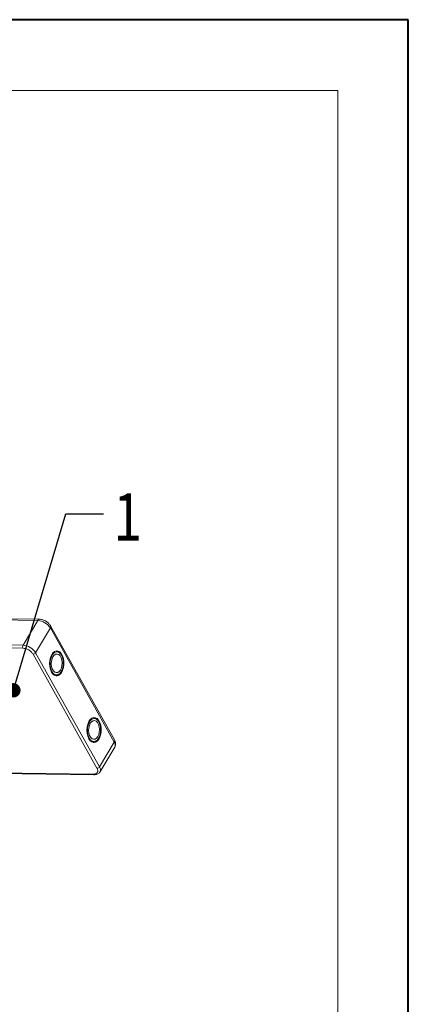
# Model space of a CAD drawing. Header units: millimetres. Extents: x -608 to 1473, y -502 to 956.
# Tile 52 of 52: x 1319 to 1454, y 614 to 956. Entities that reach past the tile are written whole.
import ezdxf

# ---------------------------------------------------------------- set-up
doc = ezdxf.new("R2010")
doc.units = ezdxf.units.MM
doc.styles.get("Standard").update_dxf_attribs({"font": '仿宋_GB2312.ttf', "width": 0.8})
doc.dimstyles.new('ISO-25.1', dxfattribs={"dimtxt": 6, "dimasz": 5, "dimexe": 3.5, "dimexo": 0.625, "dimgap": 1.5, "dimtad": 1, "dimtoh": 1, "dimtxsty": 'Standard', "dimcen": 2.5, "dimadec": 0, "dimazin": 0, "dimtfac": 1, "dimtmove": 0, "dimatfit": 3, "dimfxl": 0, "dimarcsym": 0})

msp = doc.modelspace()

# ---------------------------------------------------------------- linework, layer by layer
at = {"color": 7, "lineweight": 40}
for p, q in [((1454.266, 955.824), (-607.936, 955.824)), ((1454.266, -502.447), (1454.266, 955.824))]:
    msp.add_line(p, q, dxfattribs=at)
at = {"color": 7, "lineweight": 13}
for p, q in [((1429.716, 931.274), (-485.185, 931.274)), ((1429.716, -477.897), (1429.716, 931.274))]:
    msp.add_line(p, q, dxfattribs=at)
at = {"color": 7, "linetype": 'Continuous', "lineweight": 15}
for p, q in [((1282.555, 747.596), (1325.475, 747.043)), ((1326.071, 747.459), (1283.151, 748.011)), ((1325.475, 747.043), (1320.349, 738.424)), ((1324.74, 735.813), (1329.866, 744.432)), ((1329.866, 744.432), (1352.07, 704.801)), ((1352.15, 705.523), (1329.947, 745.153)), ((1320.349, 738.424), (1249.862, 739.331)), ((1249.848, 738.31), (1320.336, 737.402)), ((1346.943, 696.182), (1324.74, 735.813)), ((1323.849, 735.313), (1346.052, 695.683)), ((1352.07, 704.801), (1346.943, 696.182)), ((1347.099, 694.374), (1352.225, 702.993)), ((1310.804, 693.881), (1345.138, 693.439)), ((1344.846, 693.655), (1310.929, 694.091))]:
    msp.add_line(p, q, dxfattribs=at)
at = {"color": 7, "linetype": 'Continuous', "lineweight": 15, "flags": 128}
for points in [[(1330.258, 729.099), (1330.746, 728.426), (1331.316, 727.987), (1331.933, 727.809), (1332.559, 727.904), (1333.154, 728.264), (1333.681, 728.868), (1334.106, 729.678), (1334.404, 730.642), (1334.554, 731.701), (1334.548, 732.787), (1334.387, 733.833), (1334.08, 734.772), (1333.646, 735.546), (1333.113, 736.106), (1332.515, 736.417), (1331.888, 736.459), (1331.273, 736.23), (1330.707, 735.744), (1330.227, 735.032), (1329.863, 734.138), (1329.637, 733.118), (1329.564, 732.037), (1329.649, 730.963), (1329.885, 729.962), (1330.258, 729.099)], [(1330.77, 734.457), (1330.44, 733.72), (1330.242, 732.856), (1330.192, 731.933), (1330.294, 731.028), (1330.54, 730.212), (1330.909, 729.553), (1331.372, 729.103), (1331.892, 728.9), (1332.426, 728.959), (1332.93, 729.276), (1333.365, 729.825), (1333.695, 730.561), (1333.893, 731.426), (1333.943, 732.348), (1333.841, 733.254), (1333.596, 734.07), (1333.226, 734.729), (1332.763, 735.178), (1332.244, 735.382), (1331.71, 735.323), (1331.205, 735.006), (1330.77, 734.457)], [(1343.234, 705.938), (1343.721, 705.266), (1344.292, 704.827), (1344.909, 704.649), (1345.535, 704.743), (1346.13, 705.103), (1346.657, 705.707), (1347.082, 706.517), (1347.379, 707.481), (1347.53, 708.54), (1347.524, 709.626), (1347.363, 710.672), (1347.055, 711.611), (1346.622, 712.385), (1346.089, 712.946), (1345.49, 713.257), (1344.864, 713.299), (1344.248, 713.07), (1343.683, 712.584), (1343.203, 711.871), (1342.839, 710.977), (1342.613, 709.958), (1342.54, 708.877), (1342.625, 707.802), (1342.861, 706.802), (1343.234, 705.938)], [(1343.746, 711.296), (1343.416, 710.56), (1343.218, 709.695), (1343.168, 708.773), (1343.27, 707.867), (1343.516, 707.052), (1343.885, 706.392), (1344.348, 705.943), (1344.868, 705.739), (1345.401, 705.798), (1345.906, 706.115), (1346.341, 706.664), (1346.671, 707.401), (1346.869, 708.265), (1346.919, 709.188), (1346.817, 710.094), (1346.571, 710.909), (1346.202, 711.568), (1345.739, 712.018), (1345.219, 712.221), (1344.686, 712.162), (1344.181, 711.845), (1343.746, 711.296)]]:
    msp.add_lwpolyline(points, dxfattribs=at)
at = {"color": 7, "linetype": 'Continuous', "lineweight": 15}
for centre, radius, start, end in [((1326.123, 746.749), 0.711, 94.00869, 155.5794), ((1325.151, 741.501), 5.552, 31.86538, 86.65442), ((1329.299, 744.86), 0.711, 322.92812, 24.55424), ((1321.328, 737.901), 1.11, 151.86538, 206.65442), ((1320.025, 732.882), 5.552, 31.86538, 86.65442), ((1323.813, 736.423), 1.11, 271.86957, 326.65022), ((1351.484, 705.232), 0.727, 323.63456, 23.5651), ((1350.621, 703.766), 1.781, 334.27323, 35.55874), ((1346.016, 696.793), 1.11, 271.86957, 326.65022), ((1345.499, 695.148), 1.776, 333.72412, 35.60878), ((1345.179, 693.801), 0.364, 203.67685, 263.13465)]:
    msp.add_arc(centre, radius, start, end, dxfattribs=at)
for points, knots in [([(1328.296, 746.787), (1328.017, 746.935), (1327.63, 747.141), (1327.032, 747.33), (1326.568, 747.436), (1326.226, 747.446), (1326.073, 747.451)], [0, 0, 0, 0, 0.3887661, 0.5420081, 0.7952182, 1, 1, 1, 1]), ([(1329.937, 745.151), (1329.92, 745.187), (1329.823, 745.4), (1329.568, 745.718), (1329.194, 746.123), (1328.779, 746.479), (1328.456, 746.685), (1328.296, 746.787)], [0, 0, 0, 0, 0.0546793, 0.317392, 0.5258306, 0.7640492, 1, 1, 1, 1]), ([(1320.336, 737.402), (1320.648, 737.371), (1321.128, 737.323), (1321.822, 737.059), (1322.348, 736.789), (1322.838, 736.455), (1323.4, 735.972), (1323.672, 735.573), (1323.849, 735.313)], [0, 0, 0, 0, 0.23945684, 0.36836066, 0.5, 0.63163934, 0.76054316, 1, 1, 1, 1]), ([(1330.482, 734.972), (1330.712, 735.285), (1331.065, 735.766), (1331.649, 736.062), (1332.119, 736.143), (1332.589, 736.052), (1333.158, 735.73), (1333.766, 734.997), (1334.171, 733.922), (1334.34, 732.926), (1334.379, 732.11), (1334.318, 731.299), (1334.129, 730.297), (1333.841, 729.699), (1333.654, 729.31)], [0, 0, 0, 0, 0.1197284, 0.1841803, 0.25, 0.3158197, 0.3802716, 0.5, 0.6197284, 0.6841803, 0.75, 0.8158197, 0.8802716, 1, 1, 1, 1]), ([(1334.428, 732.111), (1334.42, 732.447), (1334.408, 732.918), (1334.3, 733.583), (1334.171, 734.119), (1333.962, 734.701), (1333.689, 735.238), (1333.35, 735.709), (1332.951, 736.1), (1332.642, 736.259), (1332.486, 736.339)], [0, 0, 0, 0, 0.177281, 0.2484799, 0.3650134, 0.4832282, 0.6076835, 0.7354937, 0.8664804, 1, 1, 1, 1]), ([(1333.654, 729.31), (1333.424, 728.997), (1333.07, 728.516), (1332.486, 728.219), (1332.016, 728.139), (1331.547, 728.23), (1330.977, 728.552), (1330.369, 729.285), (1329.964, 730.36), (1329.796, 731.356), (1329.757, 732.171), (1329.818, 732.983), (1330.006, 733.985), (1330.294, 734.583), (1330.482, 734.972)], [0, 0, 0, 0, 0.1197284, 0.1841803, 0.25, 0.3158197, 0.3802716, 0.5, 0.6197284, 0.6841803, 0.75, 0.8158197, 0.8802716, 1, 1, 1, 1]), ([(1331.929, 727.848), (1332.019, 727.852), (1332.305, 727.865), (1332.753, 728.103), (1333.225, 728.487), (1333.475, 728.844), (1333.593, 729.012)], [0, 0, 0, 0, 0.1395871, 0.4435132, 0.7390975, 1, 1, 1, 1]), ([(1333.593, 729.012), (1333.601, 729.022), (1333.649, 729.084), (1333.685, 729.166), (1333.714, 729.235)], [0, 0, 0, 0, 0.1668548, 1, 1, 1, 1]), ([(1333.714, 729.235), (1333.805, 729.4), (1333.992, 729.74), (1334.177, 730.306), (1334.315, 730.887), (1334.404, 731.477), (1334.42, 731.898), (1334.428, 732.111)], [0, 0, 0, 0, 0.2090101, 0.4290119, 0.6016409, 0.7985268, 1, 1, 1, 1]), ([(1346.629, 706.15), (1346.4, 705.837), (1346.046, 705.355), (1345.462, 705.059), (1344.992, 704.978), (1344.523, 705.069), (1343.953, 705.392), (1343.345, 706.124), (1342.94, 707.199), (1342.771, 708.195), (1342.733, 709.011), (1342.793, 709.822), (1342.982, 710.825), (1343.27, 711.422), (1343.458, 711.811)], [0, 0, 0, 0, 0.1197284, 0.1841803, 0.25, 0.3158197, 0.3802716, 0.5, 0.6197284, 0.6841803, 0.75, 0.8158197, 0.8802716, 1, 1, 1, 1]), ([(1343.458, 711.811), (1343.687, 712.124), (1344.041, 712.605), (1344.625, 712.902), (1345.095, 712.983), (1345.564, 712.891), (1346.134, 712.569), (1346.742, 711.836), (1347.147, 710.761), (1347.316, 709.765), (1347.354, 708.95), (1347.294, 708.138), (1347.105, 707.136), (1346.817, 706.538), (1346.629, 706.15)], [0, 0, 0, 0, 0.1197284, 0.1841803, 0.25, 0.3158197, 0.3802716, 0.5, 0.6197284, 0.6841803, 0.75, 0.8158197, 0.8802716, 1, 1, 1, 1]), ([(1347.404, 708.95), (1347.396, 709.286), (1347.384, 709.757), (1347.275, 710.422), (1347.147, 710.958), (1346.938, 711.54), (1346.665, 712.078), (1346.326, 712.548), (1345.927, 712.939), (1345.618, 713.098), (1345.461, 713.178)], [0, 0, 0, 0, 0.177281, 0.2484799, 0.3650134, 0.4832282, 0.6076835, 0.7354937, 0.8664804, 1, 1, 1, 1]), ([(1346.69, 706.074), (1346.781, 706.239), (1346.968, 706.579), (1347.153, 707.145), (1347.291, 707.727), (1347.38, 708.317), (1347.396, 708.737), (1347.404, 708.95)], [0, 0, 0, 0, 0.20901009, 0.42901187, 0.60164086, 0.79852679, 1, 1, 1, 1]), ([(1344.905, 704.687), (1344.995, 704.691), (1345.281, 704.704), (1345.729, 704.943), (1346.201, 705.326), (1346.451, 705.684), (1346.568, 705.851)], [0, 0, 0, 0, 0.1395871, 0.4435132, 0.7390975, 1, 1, 1, 1]), ([(1346.568, 705.851), (1346.577, 705.862), (1346.625, 705.923), (1346.66, 706.006), (1346.69, 706.074)], [0, 0, 0, 0, 0.1668548, 1, 1, 1, 1]), ([(1352.228, 703.001), (1352.328, 703.212), (1352.526, 703.631), (1352.555, 704.335), (1352.429, 704.973), (1352.229, 705.353), (1352.14, 705.52)], [0, 0, 0, 0, 0.2632156, 0.5220288, 0.7894298, 1, 1, 1, 1]), ([(1346.052, 695.683), (1346.165, 695.424), (1346.34, 695.027), (1346.314, 694.551), (1346.195, 694.225), (1345.966, 693.964), (1345.56, 693.715), (1345.127, 693.678), (1344.846, 693.655)], [0, 0, 0, 0, 0.23945684, 0.36836066, 0.5, 0.63163934, 0.76054316, 1, 1, 1, 1]), ([(1345.135, 693.447), (1345.282, 693.448), (1345.622, 693.449), (1346.118, 693.569), (1346.599, 693.815), (1346.94, 694.093), (1347.045, 694.315), (1347.071, 694.371)], [0, 0, 0, 0, 0.1807624, 0.4187044, 0.6628615, 0.9156201, 1, 1, 1, 1])]:
    msp.add_open_spline(points, degree=3, knots=knots, dxfattribs=at)

# ---------------------------------------------------------------- texts
at = {"color": 5, "lineweight": 9, "insert": (1352.154, 791.735), "char_height": 16.97, "width": 2.54554, "attachment_point": 1}
msp.add_mtext('1', dxfattribs=at)

# ---------------------------------------------------------------- leaders
at = {"color": 5, "lineweight": 9}
msp.add_leader([(1316.996, 722.767), (1335.257, 784.098), (1348.335, 784.098)], dimstyle='ISO-25.1', override={"dimgap": 1.5, "dimtad": 0, "dimldrblk": 'Dot'}, dxfattribs=at)

doc.saveas('drawing.dxf')
